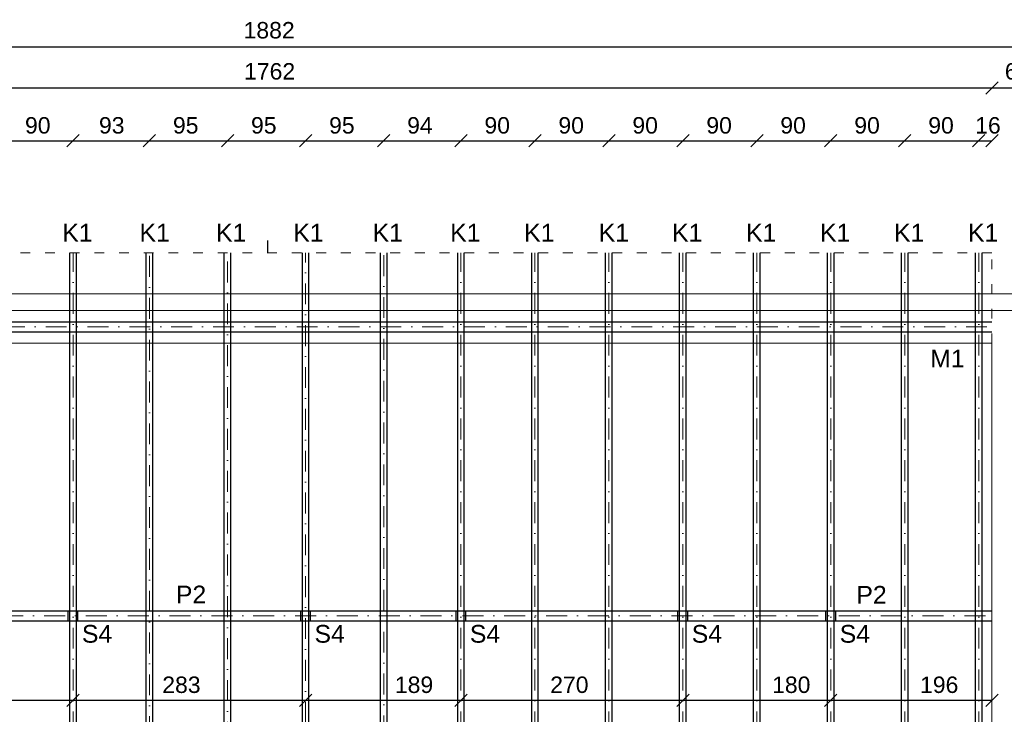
# Model space of a CAD drawing. Header units: millimetres. Extents: x 6528 to 149658, y 3342 to 12852.
# Tile 5 of 122: x 8128 to 9326, y 6540 to 7385. Entities that reach past the tile are written whole.
import ezdxf

# ---------------------------------------------------------------- set-up
doc = ezdxf.new("R2010")
doc.units = ezdxf.units.MM
doc.linetypes.add('ACAD_ISO03W100', pattern=[30, 12, -18])
doc.linetypes.add('DASHDOTX2', pattern=[50.8, 25.4, -12.7, 0, -12.7])
doc.layers.add('R-TAB', color=1, linetype='Continuous')
doc.styles.get("Standard").update_dxf_attribs({"font": 'arial.ttf'})
doc.dimstyles.new('ISO-25', dxfattribs={"dimtxt": 2.5, "dimasz": 2.5, "dimexe": 1.25, "dimexo": 0.625, "dimtad": 1, "dimtxsty": 'Standard', "dimcen": 2.5, "dimadec": 0, "dimazin": 0, "dimtfac": 1, "dimtmove": 0, "dimatfit": 3, "dimfxl": 1, "dimarcsym": 0})

# ---------------------------------------------------------------- blocks, each defined once
blk = doc.blocks.new('_Oblique')
at = {"color": 0, "linetype": 'ByBlock', "lineweight": -2}
blk.add_line((-0.5, -0.5), (0.5, 0.5), dxfattribs=at)
blk = doc.blocks.new('*D219')
at = {"color": 0, "lineweight": -2, "transparency": 16777216}
blk.add_line((7489.1, 7351.7), (9371.1, 7351.7), dxfattribs=at)
at = {"layer": 'Defpoints', "color": 0, "transparency": 16777216}
for p in [(9371.1, 7351.7), (7489.1, 7051.1), (9371.1, 7051.1)]:
    blk.add_point(p, dxfattribs=at)
at = {"color": 0, "lineweight": -2, "transparency": 16777216, "xscale": 15, "yscale": 15, "zscale": 15, "rotation": 180}
blk.add_blockref('_Oblique', (7489.1, 7351.7), dxfattribs=at)
at = {"color": 0, "lineweight": -2, "transparency": 16777216, "xscale": 15, "yscale": 15, "zscale": 15}
blk.add_blockref('_Oblique', (9371.1, 7351.7), dxfattribs=at)
at = {"color": 0, "lineweight": 20, "transparency": 16777216, "insert": (8431.7, 7371.7), "char_height": 20, "attachment_point": 5}
blk.add_mtext('1882', dxfattribs=at)
blk = doc.blocks.new('*D223')
at = {"color": 0, "lineweight": -2, "transparency": 16777216}
blk.add_line((9311.1, 7301.7), (9371.1, 7301.7), dxfattribs=at)
at = {"layer": 'Defpoints', "color": 0, "transparency": 16777216}
for p in [(9371.1, 7301.7), (9311.1, 7051.1), (9371.1, 7051.1)]:
    blk.add_point(p, dxfattribs=at)
at = {"color": 0, "lineweight": -2, "transparency": 16777216, "xscale": 15, "yscale": 15, "zscale": 15, "rotation": 180}
blk.add_blockref('_Oblique', (9311.1, 7301.7), dxfattribs=at)
at = {"color": 0, "lineweight": -2, "transparency": 16777216, "xscale": 15, "yscale": 15, "zscale": 15}
blk.add_blockref('_Oblique', (9371.1, 7301.7), dxfattribs=at)
at = {"color": 0, "lineweight": 20, "transparency": 16777216, "insert": (9342.4, 7321.7), "char_height": 20, "attachment_point": 5}
blk.add_mtext('60', dxfattribs=at)
blk = doc.blocks.new('*D248')
at = {"color": 0, "lineweight": -2, "transparency": 16777216}
blk.add_line((7549.1, 7301.7), (9311.1, 7301.7), dxfattribs=at)
at = {"layer": 'Defpoints', "color": 0, "transparency": 16777216}
for p in [(9311.1, 7301.7), (7549.1, 7051.1), (9311.1, 7051.1)]:
    blk.add_point(p, dxfattribs=at)
at = {"color": 0, "lineweight": -2, "transparency": 16777216, "xscale": 15, "yscale": 15, "zscale": 15, "rotation": 180}
blk.add_blockref('_Oblique', (7549.1, 7301.7), dxfattribs=at)
at = {"color": 0, "lineweight": -2, "transparency": 16777216, "xscale": 15, "yscale": 15, "zscale": 15}
blk.add_blockref('_Oblique', (9311.1, 7301.7), dxfattribs=at)
at = {"color": 0, "lineweight": 20, "transparency": 16777216, "insert": (8432.3, 7321.7), "char_height": 20, "attachment_point": 5}
blk.add_mtext('1762', dxfattribs=at)
blk = doc.blocks.new('*D315')
at = {"color": 0, "lineweight": -2, "transparency": 16777216}
blk.add_line((8103.1, 7237.3), (8193.1, 7237.3), dxfattribs=at)
at = {"layer": 'Defpoints', "color": 0, "transparency": 16777216}
for p in [(8193.1, 7237.3), (8103.1, 7101.1), (8193.1, 7101.1)]:
    blk.add_point(p, dxfattribs=at)
at = {"color": 0, "lineweight": -2, "transparency": 16777216, "xscale": 15, "yscale": 15, "zscale": 15, "rotation": 180}
blk.add_blockref('_Oblique', (8103.1, 7237.3), dxfattribs=at)
at = {"color": 0, "lineweight": -2, "transparency": 16777216, "xscale": 15, "yscale": 15, "zscale": 15}
blk.add_blockref('_Oblique', (8193.1, 7237.3), dxfattribs=at)
at = {"color": 0, "lineweight": 20, "transparency": 16777216, "insert": (8150.2, 7256), "char_height": 20, "attachment_point": 5}
blk.add_mtext('90', dxfattribs=at)
blk = doc.blocks.new('*D316')
at = {"color": 0, "lineweight": -2, "transparency": 16777216}
blk.add_line((8193.1, 7237.3), (8286.1, 7237.3), dxfattribs=at)
at = {"layer": 'Defpoints', "color": 0, "transparency": 16777216}
for p in [(8286.1, 7237.3), (8193.1, 7101.1), (8286.1, 7101.1)]:
    blk.add_point(p, dxfattribs=at)
at = {"color": 0, "lineweight": -2, "transparency": 16777216, "xscale": 15, "yscale": 15, "zscale": 15, "rotation": 180}
blk.add_blockref('_Oblique', (8193.1, 7237.3), dxfattribs=at)
at = {"color": 0, "lineweight": -2, "transparency": 16777216, "xscale": 15, "yscale": 15, "zscale": 15}
blk.add_blockref('_Oblique', (8286.1, 7237.3), dxfattribs=at)
at = {"color": 0, "lineweight": 20, "transparency": 16777216, "insert": (8240.2, 7256), "char_height": 20, "attachment_point": 5}
blk.add_mtext('93', dxfattribs=at)
blk = doc.blocks.new('*D317')
at = {"color": 0, "lineweight": -2, "transparency": 16777216}
blk.add_line((8286.1, 7237.3), (8381.1, 7237.3), dxfattribs=at)
at = {"layer": 'Defpoints', "color": 0, "transparency": 16777216}
for p in [(8381.1, 7237.3), (8286.1, 7101.1), (8381.1, 7101.1)]:
    blk.add_point(p, dxfattribs=at)
at = {"color": 0, "lineweight": -2, "transparency": 16777216, "xscale": 15, "yscale": 15, "zscale": 15, "rotation": 180}
blk.add_blockref('_Oblique', (8286.1, 7237.3), dxfattribs=at)
at = {"color": 0, "lineweight": -2, "transparency": 16777216, "xscale": 15, "yscale": 15, "zscale": 15}
blk.add_blockref('_Oblique', (8381.1, 7237.3), dxfattribs=at)
at = {"color": 0, "lineweight": 20, "transparency": 16777216, "insert": (8330.2, 7256), "char_height": 20, "attachment_point": 5}
blk.add_mtext('95', dxfattribs=at)
blk = doc.blocks.new('*D318')
at = {"color": 0, "lineweight": -2, "transparency": 16777216}
blk.add_line((8381.1, 7237.3), (8476.1, 7237.3), dxfattribs=at)
at = {"layer": 'Defpoints', "color": 0, "transparency": 16777216}
for p in [(8476.1, 7237.3), (8381.1, 7101.1), (8476.1, 7101.1)]:
    blk.add_point(p, dxfattribs=at)
at = {"color": 0, "lineweight": -2, "transparency": 16777216, "xscale": 15, "yscale": 15, "zscale": 15, "rotation": 180}
blk.add_blockref('_Oblique', (8381.1, 7237.3), dxfattribs=at)
at = {"color": 0, "lineweight": -2, "transparency": 16777216, "xscale": 15, "yscale": 15, "zscale": 15}
blk.add_blockref('_Oblique', (8476.1, 7237.3), dxfattribs=at)
at = {"color": 0, "lineweight": 20, "transparency": 16777216, "insert": (8425.2, 7256), "char_height": 20, "attachment_point": 5}
blk.add_mtext('95', dxfattribs=at)
blk = doc.blocks.new('*D319')
at = {"color": 0, "lineweight": -2, "transparency": 16777216}
blk.add_line((8476.1, 7237.3), (8571.1, 7237.3), dxfattribs=at)
at = {"layer": 'Defpoints', "color": 0, "transparency": 16777216}
for p in [(8571.1, 7237.3), (8476.1, 7101.1), (8571.1, 7101.1)]:
    blk.add_point(p, dxfattribs=at)
at = {"color": 0, "lineweight": -2, "transparency": 16777216, "xscale": 15, "yscale": 15, "zscale": 15, "rotation": 180}
blk.add_blockref('_Oblique', (8476.1, 7237.3), dxfattribs=at)
at = {"color": 0, "lineweight": -2, "transparency": 16777216, "xscale": 15, "yscale": 15, "zscale": 15}
blk.add_blockref('_Oblique', (8571.1, 7237.3), dxfattribs=at)
at = {"color": 0, "lineweight": 20, "transparency": 16777216, "insert": (8520.2, 7256), "char_height": 20, "attachment_point": 5}
blk.add_mtext('95', dxfattribs=at)
blk = doc.blocks.new('*D320')
at = {"color": 0, "lineweight": -2, "transparency": 16777216}
blk.add_line((8571.1, 7237.3), (8665.1, 7237.3), dxfattribs=at)
at = {"layer": 'Defpoints', "color": 0, "transparency": 16777216}
for p in [(8665.1, 7237.3), (8571.1, 7101.1), (8665.1, 7101.1)]:
    blk.add_point(p, dxfattribs=at)
at = {"color": 0, "lineweight": -2, "transparency": 16777216, "xscale": 15, "yscale": 15, "zscale": 15, "rotation": 180}
blk.add_blockref('_Oblique', (8571.1, 7237.3), dxfattribs=at)
at = {"color": 0, "lineweight": -2, "transparency": 16777216, "xscale": 15, "yscale": 15, "zscale": 15}
blk.add_blockref('_Oblique', (8665.1, 7237.3), dxfattribs=at)
at = {"color": 0, "lineweight": 20, "transparency": 16777216, "insert": (8615.2, 7256), "char_height": 20, "attachment_point": 5}
blk.add_mtext('94', dxfattribs=at)
blk = doc.blocks.new('*D321')
at = {"color": 0, "lineweight": -2, "transparency": 16777216}
blk.add_line((8665.1, 7237.3), (8755.1, 7237.3), dxfattribs=at)
at = {"layer": 'Defpoints', "color": 0, "transparency": 16777216}
for p in [(8755.1, 7237.3), (8665.1, 7101.1), (8755.1, 7101.1)]:
    blk.add_point(p, dxfattribs=at)
at = {"color": 0, "lineweight": -2, "transparency": 16777216, "xscale": 15, "yscale": 15, "zscale": 15, "rotation": 180}
blk.add_blockref('_Oblique', (8665.1, 7237.3), dxfattribs=at)
at = {"color": 0, "lineweight": -2, "transparency": 16777216, "xscale": 15, "yscale": 15, "zscale": 15}
blk.add_blockref('_Oblique', (8755.1, 7237.3), dxfattribs=at)
at = {"color": 0, "lineweight": 20, "transparency": 16777216, "insert": (8709.2, 7256), "char_height": 20, "attachment_point": 5}
blk.add_mtext('90', dxfattribs=at)
blk = doc.blocks.new('*D322')
at = {"color": 0, "lineweight": -2, "transparency": 16777216}
blk.add_line((8755.1, 7237.3), (8845.1, 7237.3), dxfattribs=at)
at = {"layer": 'Defpoints', "color": 0, "transparency": 16777216}
for p in [(8845.1, 7237.3), (8755.1, 7101.1), (8845.1, 7101.1)]:
    blk.add_point(p, dxfattribs=at)
at = {"color": 0, "lineweight": -2, "transparency": 16777216, "xscale": 15, "yscale": 15, "zscale": 15, "rotation": 180}
blk.add_blockref('_Oblique', (8755.1, 7237.3), dxfattribs=at)
at = {"color": 0, "lineweight": -2, "transparency": 16777216, "xscale": 15, "yscale": 15, "zscale": 15}
blk.add_blockref('_Oblique', (8845.1, 7237.3), dxfattribs=at)
at = {"color": 0, "lineweight": 20, "transparency": 16777216, "insert": (8799.2, 7256), "char_height": 20, "attachment_point": 5}
blk.add_mtext('90', dxfattribs=at)
blk = doc.blocks.new('*D323')
at = {"color": 0, "lineweight": -2, "transparency": 16777216}
blk.add_line((8845.1, 7237.3), (8935.1, 7237.3), dxfattribs=at)
at = {"layer": 'Defpoints', "color": 0, "transparency": 16777216}
for p in [(8935.1, 7237.3), (8845.1, 7101.1), (8935.1, 7101.1)]:
    blk.add_point(p, dxfattribs=at)
at = {"color": 0, "lineweight": -2, "transparency": 16777216, "xscale": 15, "yscale": 15, "zscale": 15, "rotation": 180}
blk.add_blockref('_Oblique', (8845.1, 7237.3), dxfattribs=at)
at = {"color": 0, "lineweight": -2, "transparency": 16777216, "xscale": 15, "yscale": 15, "zscale": 15}
blk.add_blockref('_Oblique', (8935.1, 7237.3), dxfattribs=at)
at = {"color": 0, "lineweight": 20, "transparency": 16777216, "insert": (8889.2, 7256), "char_height": 20, "attachment_point": 5}
blk.add_mtext('90', dxfattribs=at)
blk = doc.blocks.new('*D324')
at = {"color": 0, "lineweight": -2, "transparency": 16777216}
blk.add_line((8935.1, 7237.3), (9025.1, 7237.3), dxfattribs=at)
at = {"layer": 'Defpoints', "color": 0, "transparency": 16777216}
for p in [(9025.1, 7237.3), (8935.1, 7101.1), (9025.1, 7101.1)]:
    blk.add_point(p, dxfattribs=at)
at = {"color": 0, "lineweight": -2, "transparency": 16777216, "xscale": 15, "yscale": 15, "zscale": 15, "rotation": 180}
blk.add_blockref('_Oblique', (8935.1, 7237.3), dxfattribs=at)
at = {"color": 0, "lineweight": -2, "transparency": 16777216, "xscale": 15, "yscale": 15, "zscale": 15}
blk.add_blockref('_Oblique', (9025.1, 7237.3), dxfattribs=at)
at = {"color": 0, "lineweight": 20, "transparency": 16777216, "insert": (8979.2, 7256), "char_height": 20, "attachment_point": 5}
blk.add_mtext('90', dxfattribs=at)
blk = doc.blocks.new('*D325')
at = {"color": 0, "lineweight": -2, "transparency": 16777216}
blk.add_line((9025.1, 7237.3), (9115.1, 7237.3), dxfattribs=at)
at = {"layer": 'Defpoints', "color": 0, "transparency": 16777216}
for p in [(9115.1, 7237.3), (9025.1, 7101.1), (9115.1, 7101.1)]:
    blk.add_point(p, dxfattribs=at)
at = {"color": 0, "lineweight": -2, "transparency": 16777216, "xscale": 15, "yscale": 15, "zscale": 15, "rotation": 180}
blk.add_blockref('_Oblique', (9025.1, 7237.3), dxfattribs=at)
at = {"color": 0, "lineweight": -2, "transparency": 16777216, "xscale": 15, "yscale": 15, "zscale": 15}
blk.add_blockref('_Oblique', (9115.1, 7237.3), dxfattribs=at)
at = {"color": 0, "lineweight": 20, "transparency": 16777216, "insert": (9069.2, 7256), "char_height": 20, "attachment_point": 5}
blk.add_mtext('90', dxfattribs=at)
blk = doc.blocks.new('*D326')
at = {"color": 0, "lineweight": -2, "transparency": 16777216}
blk.add_line((9115.1, 7237.3), (9205.1, 7237.3), dxfattribs=at)
at = {"layer": 'Defpoints', "color": 0, "transparency": 16777216}
for p in [(9205.1, 7237.3), (9115.1, 7101.1), (9205.1, 7101.1)]:
    blk.add_point(p, dxfattribs=at)
at = {"color": 0, "lineweight": -2, "transparency": 16777216, "xscale": 15, "yscale": 15, "zscale": 15, "rotation": 180}
blk.add_blockref('_Oblique', (9115.1, 7237.3), dxfattribs=at)
at = {"color": 0, "lineweight": -2, "transparency": 16777216, "xscale": 15, "yscale": 15, "zscale": 15}
blk.add_blockref('_Oblique', (9205.1, 7237.3), dxfattribs=at)
at = {"color": 0, "lineweight": 20, "transparency": 16777216, "insert": (9159.2, 7256), "char_height": 20, "attachment_point": 5}
blk.add_mtext('90', dxfattribs=at)
blk = doc.blocks.new('*D327')
at = {"color": 0, "lineweight": -2, "transparency": 16777216}
blk.add_line((9205.1, 7237.3), (9295.1, 7237.3), dxfattribs=at)
at = {"layer": 'Defpoints', "color": 0, "transparency": 16777216}
for p in [(9295.1, 7237.3), (9205.1, 7101.1), (9295.1, 7101.1)]:
    blk.add_point(p, dxfattribs=at)
at = {"color": 0, "lineweight": -2, "transparency": 16777216, "xscale": 15, "yscale": 15, "zscale": 15, "rotation": 180}
blk.add_blockref('_Oblique', (9205.1, 7237.3), dxfattribs=at)
at = {"color": 0, "lineweight": -2, "transparency": 16777216, "xscale": 15, "yscale": 15, "zscale": 15}
blk.add_blockref('_Oblique', (9295.1, 7237.3), dxfattribs=at)
at = {"color": 0, "lineweight": 20, "transparency": 16777216, "insert": (9249.2, 7256), "char_height": 20, "attachment_point": 5}
blk.add_mtext('90', dxfattribs=at)
blk = doc.blocks.new('*D328')
at = {"color": 0, "lineweight": -2, "transparency": 16777216}
blk.add_line((9295.1, 7237.3), (9311.1, 7237.3), dxfattribs=at)
at = {"layer": 'Defpoints', "color": 0, "transparency": 16777216}
for p in [(9311.1, 7237.3), (9295.1, 7101.1), (9311.1, 6991.1)]:
    blk.add_point(p, dxfattribs=at)
at = {"color": 0, "lineweight": -2, "transparency": 16777216, "xscale": 15, "yscale": 15, "zscale": 15, "rotation": 180}
blk.add_blockref('_Oblique', (9295.1, 7237.3), dxfattribs=at)
at = {"color": 0, "lineweight": -2, "transparency": 16777216, "xscale": 15, "yscale": 15, "zscale": 15}
blk.add_blockref('_Oblique', (9311.1, 7237.3), dxfattribs=at)
at = {"color": 0, "lineweight": 20, "transparency": 16777216, "insert": (9306.3, 7256), "char_height": 20, "attachment_point": 5}
blk.add_mtext('16', dxfattribs=at)
blk = doc.blocks.new('*D331')
at = {"color": 0, "lineweight": -2, "transparency": 16777216}
blk.add_line((7923.1, 6556.8), (8193.1, 6556.8), dxfattribs=at)
at = {"layer": 'Defpoints', "color": 0, "transparency": 16777216}
for p in [(7923.1, 6653.6), (8193.1, 6659.6), (8193.1, 6556.8)]:
    blk.add_point(p, dxfattribs=at)
at = {"color": 0, "lineweight": -2, "transparency": 16777216, "xscale": 15, "yscale": 15, "zscale": 15, "rotation": 180}
blk.add_blockref('_Oblique', (7923.1, 6556.8), dxfattribs=at)
at = {"color": 0, "lineweight": -2, "transparency": 16777216, "xscale": 15, "yscale": 15, "zscale": 15}
blk.add_blockref('_Oblique', (8193.1, 6556.8), dxfattribs=at)
at = {"color": 0, "lineweight": 20, "transparency": 16777216, "insert": (8055, 6575.5), "char_height": 20, "attachment_point": 5}
blk.add_mtext('270', dxfattribs=at)
blk = doc.blocks.new('*D332')
at = {"color": 0, "lineweight": -2, "transparency": 16777216}
blk.add_line((8193.1, 6556.8), (8476.1, 6556.8), dxfattribs=at)
at = {"layer": 'Defpoints', "color": 0, "transparency": 16777216}
for p in [(8193.1, 6653.6), (8476.1, 6659.6), (8476.1, 6556.8)]:
    blk.add_point(p, dxfattribs=at)
at = {"color": 0, "lineweight": -2, "transparency": 16777216, "xscale": 15, "yscale": 15, "zscale": 15, "rotation": 180}
blk.add_blockref('_Oblique', (8193.1, 6556.8), dxfattribs=at)
at = {"color": 0, "lineweight": -2, "transparency": 16777216, "xscale": 15, "yscale": 15, "zscale": 15}
blk.add_blockref('_Oblique', (8476.1, 6556.8), dxfattribs=at)
at = {"color": 0, "lineweight": 20, "transparency": 16777216, "insert": (8325, 6575.5), "char_height": 20, "attachment_point": 5}
blk.add_mtext('283', dxfattribs=at)
blk = doc.blocks.new('*D333')
at = {"color": 0, "lineweight": -2, "transparency": 16777216}
blk.add_line((8476.1, 6556.8), (8665.1, 6556.8), dxfattribs=at)
at = {"layer": 'Defpoints', "color": 0, "transparency": 16777216}
for p in [(8476.1, 6653.6), (8665.1, 6659.6), (8665.1, 6556.8)]:
    blk.add_point(p, dxfattribs=at)
at = {"color": 0, "lineweight": -2, "transparency": 16777216, "xscale": 15, "yscale": 15, "zscale": 15, "rotation": 180}
blk.add_blockref('_Oblique', (8476.1, 6556.8), dxfattribs=at)
at = {"color": 0, "lineweight": -2, "transparency": 16777216, "xscale": 15, "yscale": 15, "zscale": 15}
blk.add_blockref('_Oblique', (8665.1, 6556.8), dxfattribs=at)
at = {"color": 0, "lineweight": 20, "transparency": 16777216, "insert": (8608, 6575.5), "char_height": 20, "attachment_point": 5}
blk.add_mtext('189', dxfattribs=at)
blk = doc.blocks.new('*D334')
at = {"color": 0, "lineweight": -2, "transparency": 16777216}
blk.add_line((8665.1, 6556.8), (8935.1, 6556.8), dxfattribs=at)
at = {"layer": 'Defpoints', "color": 0, "transparency": 16777216}
for p in [(8665.1, 6653.6), (8935.1, 6659.6), (8935.1, 6556.8)]:
    blk.add_point(p, dxfattribs=at)
at = {"color": 0, "lineweight": -2, "transparency": 16777216, "xscale": 15, "yscale": 15, "zscale": 15, "rotation": 180}
blk.add_blockref('_Oblique', (8665.1, 6556.8), dxfattribs=at)
at = {"color": 0, "lineweight": -2, "transparency": 16777216, "xscale": 15, "yscale": 15, "zscale": 15}
blk.add_blockref('_Oblique', (8935.1, 6556.8), dxfattribs=at)
at = {"color": 0, "lineweight": 20, "transparency": 16777216, "insert": (8797, 6575.5), "char_height": 20, "attachment_point": 5}
blk.add_mtext('270', dxfattribs=at)
blk = doc.blocks.new('*D335')
at = {"color": 0, "lineweight": -2, "transparency": 16777216}
blk.add_line((8935.1, 6556.8), (9115.1, 6556.8), dxfattribs=at)
at = {"layer": 'Defpoints', "color": 0, "transparency": 16777216}
for p in [(8935.1, 6653.6), (9115.1, 6659.6), (9115.1, 6556.8)]:
    blk.add_point(p, dxfattribs=at)
at = {"color": 0, "lineweight": -2, "transparency": 16777216, "xscale": 15, "yscale": 15, "zscale": 15, "rotation": 180}
blk.add_blockref('_Oblique', (8935.1, 6556.8), dxfattribs=at)
at = {"color": 0, "lineweight": -2, "transparency": 16777216, "xscale": 15, "yscale": 15, "zscale": 15}
blk.add_blockref('_Oblique', (9115.1, 6556.8), dxfattribs=at)
at = {"color": 0, "lineweight": 20, "transparency": 16777216, "insert": (9067, 6575.5), "char_height": 20, "attachment_point": 5}
blk.add_mtext('180', dxfattribs=at)
blk = doc.blocks.new('*D336')
at = {"color": 0, "lineweight": -2, "transparency": 16777216}
blk.add_line((9115.1, 6556.8), (9311.1, 6556.8), dxfattribs=at)
at = {"layer": 'Defpoints', "color": 0, "transparency": 16777216}
for p in [(9115.1, 6653.6), (9311.1, 6653.6), (9311.1, 6556.8)]:
    blk.add_point(p, dxfattribs=at)
at = {"color": 0, "lineweight": -2, "transparency": 16777216, "xscale": 15, "yscale": 15, "zscale": 15, "rotation": 180}
blk.add_blockref('_Oblique', (9115.1, 6556.8), dxfattribs=at)
at = {"color": 0, "lineweight": -2, "transparency": 16777216, "xscale": 15, "yscale": 15, "zscale": 15}
blk.add_blockref('_Oblique', (9311.1, 6556.8), dxfattribs=at)
at = {"color": 0, "lineweight": 20, "transparency": 16777216, "insert": (9247, 6575.5), "char_height": 20, "attachment_point": 5}
blk.add_mtext('196', dxfattribs=at)

msp = doc.modelspace()

# ---------------------------------------------------------------- linework, layer by layer
at = {"lineweight": 30}
for p, q in [((8430.133, 7101.059), (8430.133, 7116.059)), ((8189.133, 5398.059), (8189.133, 7101.059)), ((8197.133, 5398.059), (8197.133, 7101.059)), ((8282.133, 5591.716), (8282.133, 7101.059)), ((8290.133, 5599.716), (8290.133, 7101.059)), ((8377.133, 5686.716), (8377.133, 7101.059)), ((8385.133, 5694.716), (8385.133, 7101.059)), ((8472.133, 5695.716), (8472.133, 7101.059)), ((8480.133, 5687.716), (8480.133, 7101.059)), ((8567.133, 5600.716), (8567.133, 7101.059)), ((8575.133, 5592.716), (8575.133, 7101.059)), ((8661.133, 5398.059), (8661.133, 7101.059)), ((8669.133, 5398.059), (8669.133, 7101.059)), ((8751.133, 5398.059), (8751.133, 7101.059)), ((8759.133, 5398.059), (8759.133, 7101.059)), ((8841.133, 5398.059), (8841.133, 7101.059)), ((8849.133, 5398.059), (8849.133, 7101.059)), ((8931.133, 5398.059), (8931.133, 7101.059)), ((8939.133, 5398.059), (8939.133, 7101.059)), ((9021.133, 5398.059), (9021.133, 7101.059)), ((9029.133, 5398.059), (9029.133, 7101.059)), ((9111.133, 5398.059), (9111.133, 7101.059)), ((9119.133, 5398.059), (9119.133, 7101.059)), ((9201.133, 5398.059), (9201.133, 7101.059)), ((9209.133, 5398.059), (9209.133, 7101.059)), ((9291.133, 5398.059), (9291.133, 7101.059)), ((9299.133, 5398.059), (9299.133, 7101.059)), ((7549.133, 7017.059), (9311.133, 7017.059)), ((7549.133, 7005.059), (9311.133, 7005.059)), ((7547.133, 6665.559), (9311.133, 6665.559)), ((8187.133, 6653.559), (8187.133, 6665.559)), ((8199.133, 6653.559), (8199.133, 6665.559)), ((8470.133, 6653.559), (8470.133, 6665.559)), ((8482.133, 6653.559), (8482.133, 6665.559)), ((8659.133, 6653.559), (8659.133, 6665.559)), ((8671.133, 6653.559), (8671.133, 6665.559)), ((8929.133, 6653.559), (8929.133, 6665.559)), ((8941.133, 6653.559), (8941.133, 6665.559)), ((9109.133, 6653.559), (9109.133, 6665.559)), ((9121.133, 6653.559), (9121.133, 6665.559)), ((7547.133, 6653.559), (9311.133, 6653.559))]:
    msp.add_line(p, q, dxfattribs=at)
at = {"linetype": 'ACAD_ISO03W100', "lineweight": 0}
for p, q in [((9311.133, 7101.059), (7549.133, 7101.059)), ((9311.133, 6991.059), (9311.133, 7101.059))]:
    msp.add_line(p, q, dxfattribs=at)
at = {"linetype": 'DASHDOTX2', "lineweight": 0}
for p, q in [((8193.133, 5398.059), (8193.133, 7101.059)), ((8286.133, 5595.716), (8286.133, 7101.059)), ((8381.133, 5690.716), (8381.133, 7101.059)), ((8476.133, 5664.216), (8476.133, 7101.059)), ((8571.133, 5596.716), (8571.133, 7101.059)), ((8665.133, 5398.059), (8665.133, 7101.059)), ((8755.133, 5398.059), (8755.133, 7101.059)), ((8845.133, 5398.059), (8845.133, 7101.059)), ((8935.133, 5398.059), (8935.133, 7101.059)), ((9025.133, 5398.059), (9025.133, 7101.059)), ((9115.133, 5398.059), (9115.133, 7101.059)), ((9205.133, 5398.059), (9205.133, 7101.059)), ((9295.133, 5398.059), (9295.133, 7101.059)), ((7549.133, 7011.059), (9311.133, 7011.059)), ((7547.133, 6659.559), (9311.133, 6659.559)), ((7547.133, 6659.559), (9311.133, 6659.559)), ((7547.133, 6659.559), (9311.133, 6659.559))]:
    msp.add_line(p, q, dxfattribs=at)
at = {"lineweight": 20}
for p, q in [((7489.133, 7051.059), (9371.133, 7051.059)), ((7509.133, 7031.059), (9351.133, 7031.059)), ((7549.133, 6991.059), (9311.133, 6991.059)), ((9311.133, 6991.059), (9311.133, 6441.059)), ((9311.133, 6991.059), (9311.133, 6966.059))]:
    msp.add_line(p, q, dxfattribs=at)
at = {"lineweight": 0}
msp.add_line((9311.133, 5508.059), (9311.133, 6991.059), dxfattribs=at)

# ---------------------------------------------------------------- texts
at = {"layer": 'R-TAB', "color": 0, "ltscale": 24, "char_height": 21.6, "width": 490.72064, "attachment_point": 1}
for s, insert in [('K1', (8179.945, 7136.338)), ('K1', (8273.939, 7136.338)), ('K1', (8367.045, 7136.338)), ('K1', (8461.03, 7136.338)), ('K1', (8557.525, 7136.338)), ('K1', (8651.945, 7136.338)), ('K1', (8741.945, 7136.338)), ('K1', (8832.712, 7136.338)), ('K1', (8921.945, 7136.338)), ('K1', (9011.945, 7136.338)), ('K1', (9101.945, 7136.338)), ('K1', (9191.945, 7136.338)), ('K1', (9281.945, 7136.338)), ('M1', (9236.002, 6983.285)), ('P2', (8318.246, 6696.207)), ('P2', (9146.191, 6695.866)), ('S4', (8203.904, 6648.381)), ('S4', (8486.904, 6648.381)), ('S4', (8675.904, 6648.381)), ('S4', (8945.904, 6648.381)), ('S4', (9125.904, 6648.381))]:
    msp.add_mtext(s, dxfattribs=dict(at, insert=insert))

# ---------------------------------------------------------------- dimensions: what is measured, and where the dimension line sits
at = {"lineweight": 20}
for base, p1, p2, picture, middle in [((9371.133, 7351.713), (7489.133, 7051.059), (9371.133, 7051.059), '*D219', (8431.658, 7371.703)), ((9311.133, 7301.713), (7549.133, 7051.059), (9311.133, 7051.059), '*D248', (8432.289, 7321.703)), ((9371.133, 7301.713), (9311.133, 7051.059), (9371.133, 7051.059), '*D223', (9342.362, 7321.703)), ((8193.133, 7237.332), (8103.133, 7101.059), (8193.133, 7101.059), '*D315', (8150.182, 7256.005)), ((8286.133, 7237.332), (8193.133, 7101.059), (8286.133, 7101.059), '*D316', (8240.182, 7256.005)), ((8381.133, 7237.332), (8286.133, 7101.059), (8381.133, 7101.059), '*D317', (8330.182, 7256.005)), ((8476.133, 7237.332), (8381.133, 7101.059), (8476.133, 7101.059), '*D318', (8425.182, 7256.005)), ((8571.133, 7237.332), (8476.133, 7101.059), (8571.133, 7101.059), '*D319', (8520.182, 7256.005)), ((8665.133, 7237.332), (8571.133, 7101.059), (8665.133, 7101.059), '*D320', (8615.182, 7256.005)), ((8755.133, 7237.332), (8665.133, 7101.059), (8755.133, 7101.059), '*D321', (8709.182, 7256.005)), ((8845.133, 7237.332), (8755.133, 7101.059), (8845.133, 7101.059), '*D322', (8799.182, 7256.005)), ((8935.133, 7237.332), (8845.133, 7101.059), (8935.133, 7101.059), '*D323', (8889.182, 7256.005)), ((9025.133, 7237.332), (8935.133, 7101.059), (9025.133, 7101.059), '*D324', (8979.182, 7256.005)), ((9115.133, 7237.332), (9025.133, 7101.059), (9115.133, 7101.059), '*D325', (9069.182, 7256.005)), ((9205.133, 7237.332), (9115.133, 7101.059), (9205.133, 7101.059), '*D326', (9159.182, 7256.005)), ((9295.133, 7237.332), (9205.133, 7101.059), (9295.133, 7101.059), '*D327', (9249.182, 7256.005)), ((9311.133, 7237.332), (9295.133, 7101.059), (9311.133, 6991.059), '*D328', (9306.315, 7256.005)), ((8193.133, 6556.827), (7923.133, 6653.559), (8193.133, 6659.559), '*D331', (8054.986, 6575.501)), ((8476.133, 6556.827), (8193.133, 6653.559), (8476.133, 6659.559), '*D332', (8324.986, 6575.501)), ((8665.133, 6556.827), (8476.133, 6653.559), (8665.133, 6659.559), '*D333', (8607.986, 6575.501)), ((8935.133, 6556.827), (8665.133, 6653.559), (8935.133, 6659.559), '*D334', (8796.986, 6575.501)), ((9115.133, 6556.827), (8935.133, 6653.559), (9115.133, 6659.559), '*D335', (9066.986, 6575.501)), ((9311.133, 6556.827), (9115.133, 6653.559), (9311.133, 6653.559), '*D336', (9246.986, 6575.501))]:
    dim = msp.add_linear_dim(base=base, p1=p1, p2=p2, dimstyle='ISO-25', override={"dimtxt": 20, "dimasz": 15, "dimblk1": 'Oblique', "dimblk2": 'Oblique', "dimsah": 1, "dimse1": 1, "dimse2": 1, "dimtmove": 2}, dxfattribs=at)
    dim.commit()
    dim.dimension.update_dxf_attribs({"geometry": picture, "text_midpoint": middle, "dimtype": 160})

doc.saveas('drawing.dxf')
